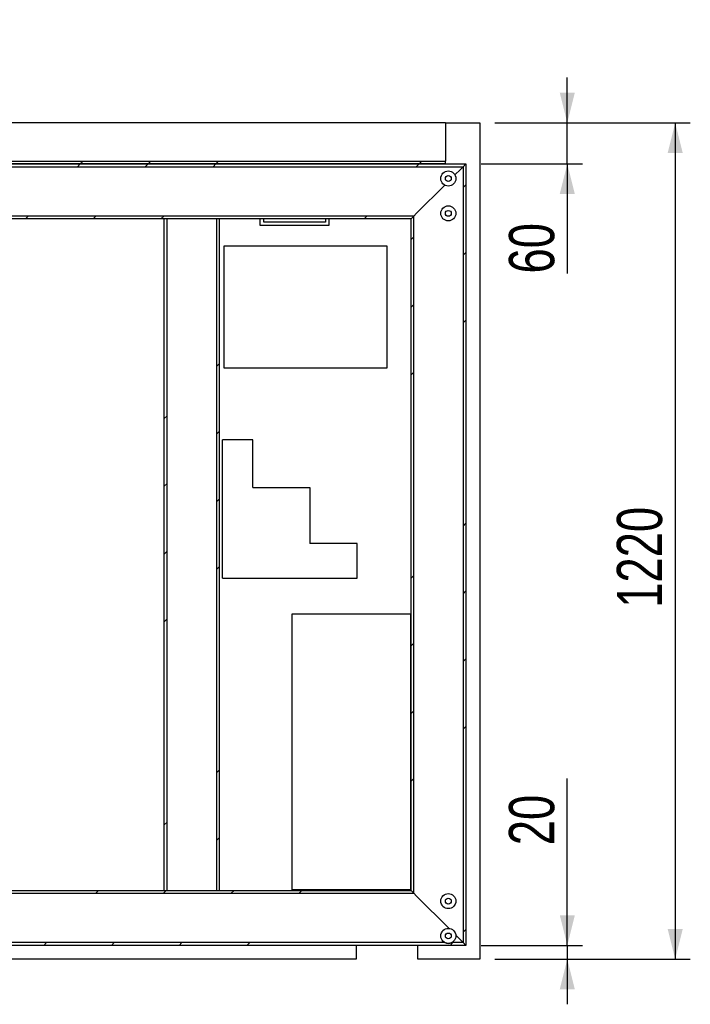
# Model space of a CAD drawing. Header units: millimetres. Extents: x 5 to 589, y 5 to 415.
# Tile 79 of 85: x 402 to 446, y 284 to 350. Entities that reach past the tile are written whole.
import ezdxf

# ---------------------------------------------------------------- set-up
doc = ezdxf.new("R2010")
doc.units = ezdxf.units.MM
doc.layers.add('COTES', color=1, linetype='Continuous')
doc.layers.add('TRAIT-FINS', color=9, linetype='Continuous')
doc.layers.add('TRAIT-FORT', color=4, linetype='Continuous', lineweight=25)
doc.styles.add('SLDTEXTSTYLE0', font='TXT', dxfattribs={"width": 0.75})
doc.dimstyles.new('SLDDIMSTYLE0', dxfattribs={"dimtxt": 3, "dimasz": 2, "dimexe": 0, "dimexo": 0.0625, "dimgap": 0.75, "dimtad": 1, "dimdec": 0, "dimlfac": 22, "dimrnd": 1e-09, "dimzin": 12, "dimdsep": 46, "dimtxsty": 'SLDTEXTSTYLE0', "dimsah": 1, "dimcen": 0.09, "dimadec": 0, "dimazin": 3, "dimtfac": 1, "dimtdec": 0, "dimtmove": 0, "dimatfit": 0, "dimfxl": 1, "dimfrac": 2, "dimtolj": 1, "dimtzin": 12, "dimarcsym": 0})
doc.dimstyles.new('SLDDIMSTYLE1', dxfattribs={"dimtxt": 3, "dimasz": 2, "dimexe": 0, "dimexo": 0.0625, "dimgap": 0.75, "dimtad": 1, "dimdec": 0, "dimlfac": 22, "dimrnd": 1e-09, "dimzin": 12, "dimdsep": 46, "dimtxsty": 'SLDTEXTSTYLE0', "dimsah": 1, "dimcen": 0.09, "dimadec": 0, "dimazin": 3, "dimtfac": 1, "dimtdec": 0, "dimtofl": 0, "dimtmove": 0, "dimatfit": 3, "dimfxl": 1, "dimfrac": 2, "dimtolj": 1, "dimtzin": 12, "dimarcsym": 0})
doc.dimstyles.new('SLDDIMSTYLE4', dxfattribs={"dimtxt": 0.18, "dimasz": 2, "dimexe": 0, "dimexo": 0.0625, "dimgap": 0, "dimtad": 0, "dimtih": 1, "dimtoh": 1, "dimdec": 0, "dimrnd": 1e-09, "dimzin": 0, "dimdsep": 46, "dimtxsty": 'Standard', "dimblk1": 'NONE', "dimblk2": 'NONE', "dimsah": 1, "dimcen": 0.09, "dimadec": 0, "dimazin": 0, "dimtfac": 2, "dimtdec": 0, "dimtofl": 0, "dimtmove": 0, "dimatfit": 3, "dimldrblk": 'NONE', "dimfxl": 1, "dimfrac": 2, "dimtolj": 1, "dimtzin": 0, "dimarcsym": 0})

# ---------------------------------------------------------------- blocks, each defined once
blk = doc.blocks.new('SW_HATCH_0')
at = {"layer": 'TRAIT-FINS', "color": 0}
for p, q in [((17.401, 71.283), (17.583, 71.465)), ((17.583, 71.465), (17.765, 71.646)), ((21.891, 71.283), (22.073, 71.465)), ((22.073, 71.465), (22.255, 71.646)), ((26.381, 71.283), (26.563, 71.465)), ((26.563, 71.465), (26.745, 71.646)), ((39.852, 71.283), (40.034, 71.465)), ((40.034, 71.465), (40.215, 71.646)), ((42.965, 69.906), (43.147, 70.088)), ((13.947, 67.828), (14.128, 68.01)), ((18.437, 67.828), (18.619, 68.01)), ((22.927, 67.828), (23.109, 68.01)), ((36.397, 67.828), (36.579, 68.01)), ((39.511, 66.451), (39.692, 66.633)), ((42.965, 65.416), (43.147, 65.598)), ((39.511, 61.961), (39.692, 62.143)), ((42.965, 60.926), (43.147, 61.107)), ((26.601, 58.032), (26.783, 58.214)), ((39.511, 57.471), (39.692, 57.653)), ((23.147, 54.578), (23.329, 54.76)), ((26.601, 53.542), (26.783, 53.724)), ((23.147, 50.088), (23.329, 50.27)), ((26.601, 49.052), (26.783, 49.234)), ((42.965, 47.455), (43.147, 47.637)), ((23.147, 45.598), (23.329, 45.779)), ((26.601, 44.562), (26.783, 44.744)), ((39.511, 44.001), (39.692, 44.183)), ((42.965, 42.965), (43.147, 43.147)), ((23.147, 41.107), (23.329, 41.289)), ((39.511, 39.511), (39.692, 39.692)), ((42.965, 38.475), (43.147, 38.657)), ((39.511, 35.02), (39.692, 35.202)), ((42.965, 33.985), (43.147, 34.167)), ((26.601, 31.092), (26.783, 31.273)), ((39.511, 30.53), (39.692, 30.712)), ((23.147, 27.637), (23.329, 27.819)), ((26.601, 26.601), (26.783, 26.783)), ((18.611, 23.101), (18.793, 23.283)), ((23.101, 23.101), (23.283, 23.283)), ((23.283, 23.283), (23.329, 23.329)), ((27.591, 23.101), (27.773, 23.283)), ((32.081, 23.101), (32.263, 23.283)), ((42.965, 20.514), (43.147, 20.696)), ((15.156, 19.646), (15.338, 19.828)), ((19.646, 19.646), (19.828, 19.828)), ((24.137, 19.646), (24.318, 19.828)), ((28.627, 19.646), (28.808, 19.828)), ((42.097, 19.646), (42.279, 19.828))]:
    blk.add_line(p, q, dxfattribs=at)
blk = doc.blocks.new('_D_28')
at = {"layer": 'COTES', "color": 1, "transparency": 16777216}
for p, q in [((433.479, 342.871), (446.439, 342.871)), ((445.439, 342.871), (445.439, 287.417)), ((433.479, 287.417), (446.439, 287.417))]:
    blk.add_line(p, q, dxfattribs=at)
for points in [[(445.439, 342.871), (444.939, 340.871), (445.939, 340.871)], [(445.439, 287.417), (445.939, 289.417), (444.939, 289.417)]]:
    blk.add_solid(points, dxfattribs=at)
at = {"layer": 'COTES', "color": 1, "transparency": 16777216, "insert": (441.572, 310.71), "char_height": 3, "attachment_point": 1, "rotation": 90, "style": 'SLDTEXTSTYLE0'}
blk.add_mtext('1220', dxfattribs=at)
blk = doc.blocks.new('_D_29')
at = {"layer": 'COTES', "color": 1, "transparency": 16777216}
for p, q in [((438.286, 288.326), (438.286, 299.399)), ((432.57, 288.326), (439.286, 288.326)), ((438.286, 288.326), (438.286, 287.417)), ((433.479, 287.417), (439.286, 287.417)), ((438.286, 287.417), (438.286, 284.417))]:
    blk.add_line(p, q, dxfattribs=at)
for points in [[(438.286, 288.326), (438.786, 290.326), (437.786, 290.326)], [(438.286, 287.417), (437.786, 285.417), (438.786, 285.417)]]:
    blk.add_solid(points, dxfattribs=at)
at = {"layer": 'COTES', "color": 1, "transparency": 16777216, "insert": (434.419, 294.966), "char_height": 3, "attachment_point": 1, "rotation": 90, "style": 'SLDTEXTSTYLE0'}
blk.add_mtext('20', dxfattribs=at)
blk = doc.blocks.new('_D_30')
at = {"layer": 'COTES', "color": 1, "transparency": 16777216}
for p, q in [((438.286, 342.871), (438.286, 345.871)), ((433.479, 342.871), (439.286, 342.871)), ((438.286, 340.144), (438.286, 342.871)), ((432.57, 340.144), (439.286, 340.144)), ((438.286, 340.144), (438.286, 332.877))]:
    blk.add_line(p, q, dxfattribs=at)
for points in [[(438.286, 342.871), (438.786, 344.871), (437.786, 344.871)], [(438.286, 340.144), (437.786, 338.144), (438.786, 338.144)]]:
    blk.add_solid(points, dxfattribs=at)
at = {"layer": 'COTES', "color": 1, "transparency": 16777216, "insert": (434.419, 332.877), "char_height": 3, "attachment_point": 1, "rotation": 90, "style": 'SLDTEXTSTYLE0'}
blk.add_mtext('60', dxfattribs=at)
blk = doc.blocks.new('_None')

msp = doc.modelspace()

# ---------------------------------------------------------------- linework, layer by layer
at = {"layer": 'TRAIT-FORT', "color": 4, "linetype": 'Continuous', "lineweight": 25}
for p, q in [((430.206, 342.871), (381.57, 342.871)), ((430.206, 342.871), (430.206, 342.757)), ((430.206, 342.871), (432.479, 342.871)), ((432.479, 342.871), (432.479, 287.417)), ((430.206, 342.757), (430.206, 340.553)), ((381.57, 340.326), (430.206, 340.326)), ((430.206, 340.553), (430.206, 340.326)), ((430.206, 340.144), (430.206, 340.326)), ((374.025, 340.144), (431.57, 340.144)), ((374.206, 339.962), (431.388, 339.962)), ((430.206, 340.144), (381.57, 340.144)), ((430.839, 339.412), (431.206, 339.78)), ((431.206, 339.78), (431.388, 339.962)), ((431.388, 339.962), (431.206, 339.78)), ((431.388, 339.962), (431.57, 340.144)), ((431.388, 339.962), (431.388, 288.507)), ((431.57, 340.144), (431.57, 288.326)), ((428.297, 336.871), (430.161, 338.735)), ((428.116, 336.689), (377.479, 336.689)), ((427.934, 336.507), (377.661, 336.507)), ((411.57, 291.962), (411.57, 336.507)), ((411.752, 336.507), (411.57, 336.507)), ((411.752, 291.962), (411.752, 336.507)), ((415.025, 336.507), (415.025, 291.962)), ((415.206, 336.507), (415.025, 336.507)), ((415.206, 336.507), (415.206, 291.962)), ((417.934, 336.053), (417.934, 336.507)), ((418.161, 336.28), (418.161, 336.507)), ((422.252, 336.28), (418.161, 336.28)), ((422.252, 336.507), (422.252, 336.28)), ((422.479, 336.507), (422.479, 336.053)), ((427.934, 336.507), (428.116, 336.689)), ((427.934, 291.962), (427.934, 336.507)), ((428.116, 336.689), (428.297, 336.871)), ((428.297, 336.871), (428.116, 336.689)), ((428.116, 291.78), (428.116, 336.689)), ((422.479, 336.053), (417.934, 336.053)), ((426.351, 334.699), (415.51, 334.699)), ((415.51, 334.699), (415.51, 326.617)), ((426.351, 326.617), (426.351, 334.699)), ((415.51, 326.617), (426.351, 326.617)), ((417.439, 321.857), (415.419, 321.857)), ((415.419, 312.666), (415.419, 321.857)), ((417.439, 318.682), (417.439, 321.857)), ((417.439, 318.682), (421.226, 318.682)), ((421.226, 318.682), (421.226, 314.975)), ((424.366, 314.975), (421.226, 314.975)), ((424.366, 312.666), (424.366, 314.975)), ((415.419, 312.666), (424.366, 312.666)), ((420.037, 310.311), (427.888, 310.311)), ((420.037, 292.007), (420.037, 310.311)), ((427.888, 310.311), (427.888, 292.007)), ((392.684, 291.962), (427.934, 291.962)), ((411.57, 291.962), (411.752, 291.962)), ((415.025, 291.962), (415.206, 291.962)), ((427.888, 292.007), (420.037, 292.007)), ((428.116, 291.78), (427.934, 291.962)), ((392.684, 291.78), (428.116, 291.78)), ((428.297, 291.598), (428.116, 291.78)), ((428.116, 291.78), (428.297, 291.598)), ((430.446, 289.45), (428.297, 291.598)), ((431.206, 288.689), (430.897, 288.999)), ((431.388, 288.507), (431.206, 288.689)), ((431.206, 288.689), (431.388, 288.507)), ((430.17, 288.507), (392.684, 288.507)), ((431.57, 288.326), (392.684, 288.326)), ((424.297, 288.326), (424.297, 287.417)), ((428.388, 287.417), (428.388, 288.326)), ((431.388, 288.507), (430.628, 288.507)), ((431.57, 288.326), (431.388, 288.507)), ((424.297, 287.417), (392.661, 287.417)), ((432.479, 287.417), (428.388, 287.417))]:
    msp.add_line(p, q, dxfattribs=at)
for centre, radius in [((430.399, 339.175), 0.5), ((430.399, 339.175), 0.193), ((430.399, 336.866), 0.5), ((430.399, 336.866), 0.193), ((430.399, 291.261), 0.5), ((430.399, 291.261), 0.193), ((430.399, 288.952), 0.5), ((430.399, 288.952), 0.193)]:
    msp.add_circle(centre, radius, dxfattribs=at)
msp.add_arc((430.399, 288.952), 0.5, 242.77607, 297.22393, dxfattribs=at)

# ---------------------------------------------------------------- block references
at = {"layer": 'TRAIT-FINS', "color": 9}
msp.add_blockref('SW_HATCH_0', (388.423, 268.679), dxfattribs=at)

# ---------------------------------------------------------------- dimensions: what is measured, and where the dimension line sits
at = {"layer": 'COTES', "color": 1}
for base, p1, p2, dimstyle, picture, middle in [((438.286, 342.871), (431.57, 340.144), (432.479, 342.871), 'SLDDIMSTYLE0', '_D_30', (438.286, 335.093)), ((445.439, 287.417), (432.479, 342.871), (432.479, 287.417), 'SLDDIMSTYLE1', '_D_28', (445.439, 315.144)), ((438.286, 287.417), (431.57, 288.326), (432.479, 287.417), 'SLDDIMSTYLE0', '_D_29', (438.286, 297.183))]:
    dim = msp.add_linear_dim(base=base, p1=p1, p2=p2, angle=90, dimstyle=dimstyle, dxfattribs=at)
    dim.commit()
    dim.dimension.update_dxf_attribs({"geometry": picture, "text_midpoint": middle, "dimtype": 160})

# ---------------------------------------------------------------- leaders
at = {"color": 7, "linetype": 'Continuous', "lineweight": 18, "has_arrowhead": 0}
msp.add_leader([(409.484, 367.238), (371.013, 343.038)], dimstyle='SLDDIMSTYLE4', dxfattribs=at)

doc.saveas('drawing.dxf')
